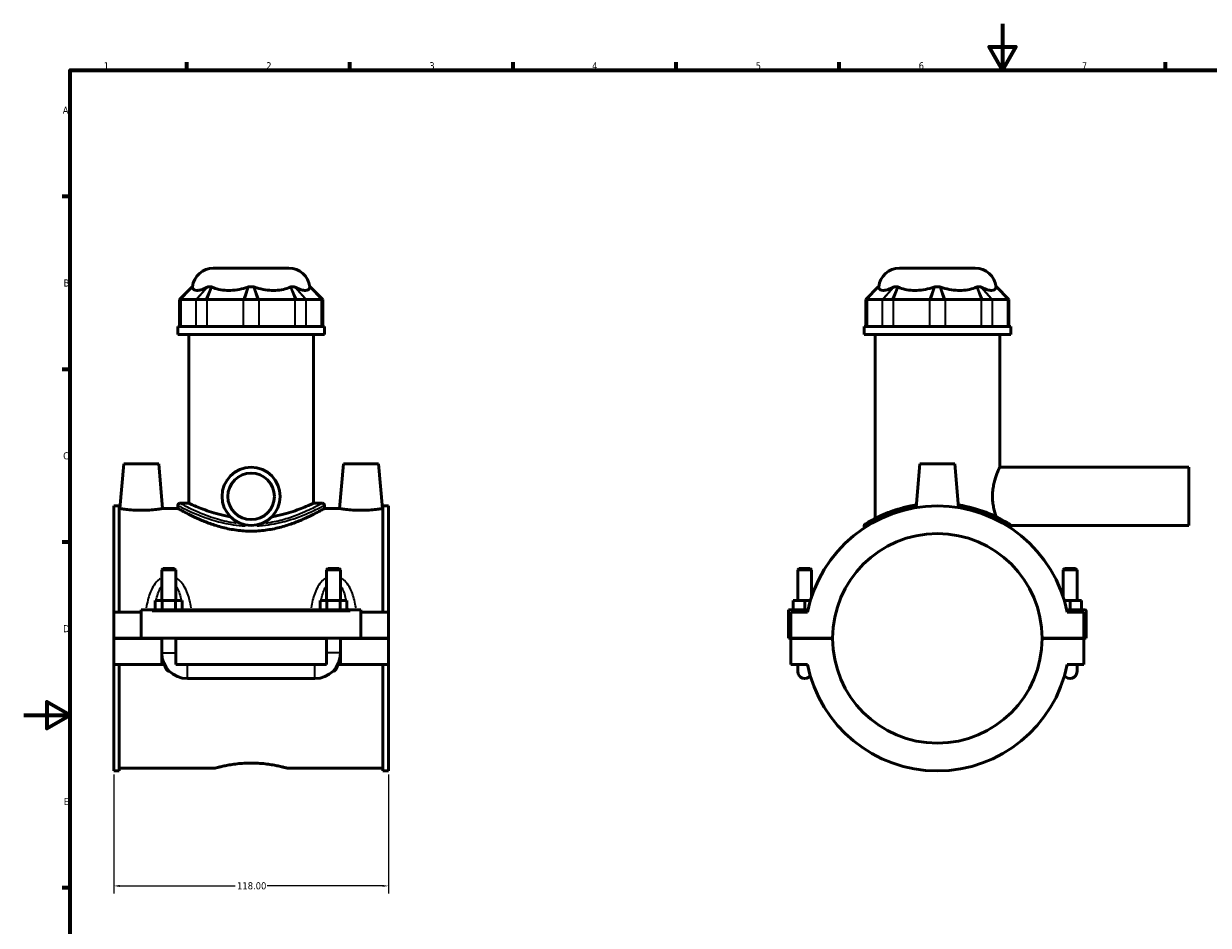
# Model space of a CAD drawing. Header units: millimetres. Extents: x 0 to 898, y -421 to 952.
# Tile 4 of 7: x 0 to 509, y 207 to 594. Entities that reach past the tile are written whole.
import ezdxf

# ---------------------------------------------------------------- set-up
doc = ezdxf.new("R2010")
doc.units = ezdxf.units.MM
for name, color, linetype, lineweight in [('Border (ANSI)', 7, 'Continuous', 70), ('Dimension (ANSI)', 7, 'Continuous', 25), ('Visible (ANSI)', 7, 'Continuous', 50), ('Visible Narrow (ANSI)', 7, 'Continuous', 35)]:
    doc.layers.add(name, color=color, linetype=linetype, lineweight=lineweight)
doc.styles.add('Note Text (ANSI)', font='tahoma.ttf')
doc.dimstyles.new('Default - mm (ANSI)', dxfattribs={"dimtxt": 3.048, "dimasz": 2.5, "dimexe": 3.175, "dimexo": 1.6002, "dimgap": 0.8, "dimtad": 0, "dimtoh": 1, "dimrnd": 1e-08, "dimzin": 4, "dimdsep": 46, "dimtxsty": 'Note Text (ANSI)', "dimcen": 0.09, "dimdle": 10, "dimclrd": 256, "dimclre": 256, "dimclrt": 230, "dimadec": 1, "dimazin": 1, "dimtfac": 1, "dimtofl": 0, "dimtmove": 0, "dimatfit": 3, "dimfxl": 1, "dimtolj": 1, "dimtzin": 4, "dimlwd": -1, "dimlwe": -1, "dimarcsym": 0})

# ---------------------------------------------------------------- blocks, each defined once
blk = doc.blocks.new('Borders Default Border')
at = {"layer": 'Border (ANSI)'}
for p, q in [((70.08, 574), (70.08, 577.45)), ((140.17, 574), (140.17, 577.45)), ((210.25, 574), (210.25, 577.45)), ((280.33, 574), (280.33, 577.45)), ((350.42, 574), (350.42, 577.45)), ((490.58, 574), (490.58, 577.45)), ((20, 519.75), (16.55, 519.75)), ((20, 445.5), (16.55, 445.5)), ((20, 371.25), (16.55, 371.25)), ((20, 222.75), (16.55, 222.75))]:
    blk.add_line(p, q, dxfattribs=at)
at = {"layer": 'Border (ANSI)', "flags": 128}
for points in [[(420.5, 594), (420.5, 574), (414.73, 584), (426.27, 584), (420.5, 574)], [(20, 20), (20, 574), (821, 574), (821, 20), (20, 20)], [(0, 297), (20, 297), (10, 302.77), (10, 291.23), (20, 297)]]:
    blk.add_lwpolyline(points, dxfattribs=at)
at = {"layer": 'Border (ANSI)', "color": 230, "true_color": 0xff0080, "char_height": 3.05, "attachment_point": 7, "style": 'Note Text (ANSI)'}
for s, insert in [('1', (34.35, 574.4)), ('2', (104.2, 574.4)), ('3', (174.26, 574.34)), ('4', (244.23, 574.4)), ('5', (314.48, 574.34)), ('6', (384.49, 574.34)), ('7', (454.6, 574.4)), ('A', (16.78, 555.35)), ('B', (17.15, 481.1)), ('C', (16.95, 406.8)), ('D', (16.96, 332.6)), ('E', (17.21, 258.35))]:
    blk.add_mtext(s, dxfattribs=dict(at, insert=insert))
blk = doc.blocks.new('*D8')
at = {"layer": 'Defpoints', "color": 0, "transparency": 16777216}
for p in [(38.72, 273.05), (156.72, 273.05), (156.72, 223.63)]:
    blk.add_point(p, dxfattribs=at)
at = {"layer": 'Dimension (ANSI)', "transparency": 16777216}
for p, q in [((38.72, 271.45), (38.72, 220.45)), ((156.72, 271.45), (156.72, 220.45)), ((41.22, 223.63), (90.88, 223.63)), ((154.22, 223.63), (104.56, 223.63))]:
    blk.add_line(p, q, dxfattribs=at)
for points in [[(41.22, 224.05), (41.22, 223.21), (38.72, 223.63)], [(154.22, 224.05), (154.22, 223.21), (156.72, 223.63)]]:
    blk.add_solid(points, dxfattribs=at)
at = {"layer": 'Dimension (ANSI)', "color": 230, "true_color": 0xff0080, "transparency": 16777216, "insert": (91.68, 225.22), "char_height": 3.048, "attachment_point": 1, "style": 'Note Text (ANSI)'}
blk.add_mtext('\\A1;118.00', dxfattribs=at)

msp = doc.modelspace()

# ---------------------------------------------------------------- linework, layer by layer
at = {"layer": 'Visible (ANSI)'}
for p, q in [((81.457, 488.965), (113.973, 488.965)), ((376.273, 488.965), (408.789, 488.965)), ((72.357, 480.985), (66.957, 475.585)), ((72.357, 480.985), (72.541, 480.985)), ((79.111, 480.985), (80.718, 480.985)), ((96.579, 480.985), (98.852, 480.985)), ((114.713, 480.985), (116.32, 480.985)), ((122.89, 480.985), (123.074, 480.985)), ((123.074, 480.985), (128.474, 475.585)), ((367.173, 480.985), (361.773, 475.585)), ((367.173, 480.985), (367.357, 480.985)), ((373.927, 480.985), (375.534, 480.985)), ((391.395, 480.985), (393.668, 480.985)), ((409.529, 480.985), (411.136, 480.985)), ((417.706, 480.985), (417.89, 480.985)), ((417.89, 480.985), (423.29, 475.585)), ((67.417, 475.585), (66.957, 475.585)), ((66.957, 475.585), (66.957, 463.885)), ((67.642, 475.585), (74.015, 475.585)), ((78.3, 475.585), (74.282, 475.585)), ((78.886, 475.585), (94.271, 475.585)), ((100.557, 475.585), (94.874, 475.585)), ((101.159, 475.585), (116.545, 475.585)), ((121.148, 475.585), (117.13, 475.585)), ((121.416, 475.585), (127.789, 475.585)), ((128.474, 475.585), (128.013, 475.585)), ((128.474, 475.585), (128.474, 463.885)), ((362.233, 475.585), (361.773, 475.585)), ((361.773, 475.585), (361.773, 463.885)), ((362.458, 475.585), (368.831, 475.585)), ((373.116, 475.585), (369.098, 475.585)), ((373.702, 475.585), (389.087, 475.585)), ((395.373, 475.585), (389.69, 475.585)), ((395.975, 475.585), (411.361, 475.585)), ((415.964, 475.585), (411.946, 475.585)), ((416.232, 475.585), (422.605, 475.585)), ((423.29, 475.585), (422.829, 475.585)), ((423.29, 475.585), (423.29, 463.885)), ((129.215, 463.885), (66.215, 463.885)), ((66.215, 460.465), (66.215, 463.885)), ((129.215, 460.465), (129.215, 463.885)), ((424.031, 463.885), (361.031, 463.885)), ((361.031, 460.465), (361.031, 463.885)), ((424.031, 460.465), (424.031, 463.885)), ((129.215, 460.465), (66.215, 460.465)), ((70.94, 387.997), (70.94, 460.465)), ((124.49, 387.997), (124.49, 460.465)), ((424.031, 460.465), (361.031, 460.465)), ((365.756, 381.451), (365.756, 460.465)), ((419.306, 403.465), (419.306, 460.465)), ((43.015, 404.965), (41.336, 385.765)), ((58.015, 404.965), (43.015, 404.965)), ((58.015, 404.965), (59.695, 385.765)), ((137.415, 404.965), (135.736, 385.765)), ((137.415, 404.965), (152.415, 404.965)), ((152.415, 404.965), (154.095, 385.765)), ((385.031, 404.965), (383.384, 386.142)), ((400.031, 404.965), (385.031, 404.965)), ((400.031, 404.965), (401.678, 386.142)), ((419.306, 403.465), (500.531, 403.465)), ((500.531, 378.465), (500.531, 403.465)), ((38.715, 386.881), (38.715, 341.215)), ((38.715, 386.881), (41.075, 386.881)), ((41.075, 341.215), (41.075, 386.881)), ((66.215, 387.097), (66.215, 385.765)), ((67.115, 387.997), (70.94, 387.997)), ((124.49, 387.997), (128.315, 387.997)), ((129.215, 387.097), (129.215, 385.765)), ((154.355, 341.215), (154.355, 386.881)), ((154.355, 386.881), (156.715, 386.881)), ((156.715, 386.881), (156.715, 341.215)), ((41.336, 385.765), (41.075, 385.765)), ((66.215, 385.765), (59.695, 385.765)), ((135.736, 385.765), (129.215, 385.765)), ((154.355, 385.765), (154.095, 385.765)), ((361.031, 378.212), (361.031, 377.37)), ((423.995, 378.465), (500.531, 378.465)), ((424.031, 378.212), (424.031, 377.37)), ((59.915, 360.015), (59.315, 359.415)), ((65.315, 359.415), (59.315, 359.415)), ((59.315, 359.415), (59.315, 346.215)), ((59.915, 360.015), (64.715, 360.015)), ((64.715, 360.015), (65.315, 359.415)), ((65.315, 359.415), (65.315, 346.215)), ((130.715, 360.015), (130.115, 359.415)), ((136.115, 359.415), (130.115, 359.415)), ((130.115, 346.215), (130.115, 359.415)), ((130.715, 360.015), (135.515, 360.015)), ((135.515, 360.015), (136.115, 359.415)), ((136.115, 346.215), (136.115, 359.415)), ((333.131, 360.015), (332.531, 359.415)), ((332.531, 359.415), (338.531, 359.415)), ((332.531, 346.215), (332.531, 359.415)), ((337.931, 360.015), (333.131, 360.015)), ((337.931, 360.015), (338.531, 359.415)), ((338.531, 347.95), (338.531, 359.415)), ((447.131, 360.015), (446.531, 359.415)), ((452.531, 359.415), (446.531, 359.415)), ((446.531, 359.415), (446.531, 347.95)), ((447.131, 360.015), (451.931, 360.015)), ((451.931, 360.015), (452.531, 359.415)), ((452.531, 359.415), (452.531, 346.215)), ((56.542, 342.215), (56.542, 346.215)), ((56.542, 346.215), (59.429, 346.215)), ((59.429, 342.215), (59.429, 346.215)), ((59.429, 346.215), (65.202, 346.215)), ((65.202, 342.215), (65.202, 346.215)), ((65.202, 346.215), (68.089, 346.215)), ((68.089, 342.215), (68.089, 346.215)), ((127.342, 346.215), (130.229, 346.215)), ((127.342, 342.215), (127.342, 346.215)), ((130.229, 342.215), (130.229, 346.215)), ((130.229, 346.215), (136.002, 346.215)), ((136.002, 342.215), (136.002, 346.215)), ((136.002, 346.215), (138.889, 346.215)), ((138.889, 342.215), (138.889, 346.215)), ((335.531, 346.215), (330.531, 346.215)), ((330.531, 342.215), (330.531, 346.215)), ((337.984, 346.215), (335.531, 346.215)), ((335.531, 342.215), (335.531, 346.215)), ((447.078, 346.215), (449.531, 346.215)), ((449.531, 342.215), (449.531, 346.215)), ((449.531, 346.215), (454.531, 346.215)), ((454.531, 342.215), (454.531, 346.215)), ((50.515, 341.215), (38.715, 341.215)), ((38.715, 330.015), (38.715, 341.215)), ((50.515, 341.715), (50.515, 342.215)), ((144.915, 342.215), (50.515, 342.215)), ((50.515, 330.015), (50.515, 341.715)), ((144.915, 342.215), (144.915, 341.715)), ((144.915, 341.715), (144.915, 330.015)), ((156.715, 341.215), (144.915, 341.215)), ((156.715, 341.215), (156.715, 330.015)), ((328.531, 342.215), (336.949, 342.215)), ((328.531, 330.015), (328.531, 342.215)), ((336.738, 341.215), (329.531, 341.215)), ((329.531, 341.215), (329.531, 330.015)), ((456.031, 342.215), (448.113, 342.215)), ((455.531, 341.215), (448.324, 341.215)), ((455.531, 330.015), (455.531, 341.215)), ((456.531, 330.015), (456.531, 341.715)), ((38.715, 330.015), (50.515, 330.015)), ((38.715, 318.715), (38.715, 329.915)), ((59.315, 329.915), (38.715, 329.915)), ((144.915, 330.015), (50.515, 330.015)), ((59.315, 330.015), (59.315, 329.915)), ((59.315, 318.715), (59.315, 329.915)), ((65.315, 330.015), (65.315, 329.915)), ((65.315, 329.915), (65.315, 318.715)), ((130.115, 329.915), (65.315, 329.915)), ((130.115, 329.915), (130.115, 330.015)), ((130.115, 318.715), (130.115, 329.915)), ((136.115, 329.915), (136.115, 330.015)), ((136.115, 329.915), (136.115, 318.715)), ((156.715, 329.915), (136.115, 329.915)), ((144.915, 330.015), (156.715, 330.015)), ((156.715, 329.915), (156.715, 318.715)), ((329.531, 330.015), (328.531, 330.015)), ((329.531, 330.015), (347.531, 330.015)), ((329.531, 329.915), (329.531, 318.715)), ((347.531, 329.915), (329.531, 329.915)), ((332.531, 329.915), (332.531, 330.015)), ((338.531, 329.915), (338.531, 330.015)), ((437.531, 330.015), (455.531, 330.015)), ((455.531, 329.915), (437.531, 329.915)), ((446.531, 330.015), (446.531, 329.915)), ((452.531, 330.015), (452.531, 329.915)), ((455.531, 330.015), (456.531, 330.015)), ((455.531, 318.715), (455.531, 329.915)), ((59.315, 318.715), (38.715, 318.715)), ((38.715, 318.715), (38.715, 273.049)), ((41.075, 273.049), (41.075, 318.715)), ((60.415, 318.715), (59.315, 318.715)), ((60.445, 318.715), (60.415, 318.715)), ((60.517, 318.715), (60.445, 318.715)), ((130.115, 318.715), (65.315, 318.715)), ((134.985, 318.715), (134.913, 318.715)), ((135.015, 318.715), (134.985, 318.715)), ((136.115, 318.715), (135.015, 318.715)), ((156.715, 318.715), (136.115, 318.715)), ((154.355, 273.049), (154.355, 318.715)), ((156.715, 318.715), (156.715, 273.049)), ((329.531, 318.715), (336.738, 318.715)), ((332.531, 318.715), (332.531, 315.715)), ((448.324, 318.715), (455.531, 318.715)), ((452.531, 315.715), (452.531, 318.715)), ((70.315, 312.715), (125.115, 312.715)), ((38.715, 273.049), (41.075, 273.049)), ((82.035, 274.165), (41.075, 274.165)), ((154.355, 274.165), (113.395, 274.165)), ((154.355, 273.049), (156.715, 273.049))]:
    msp.add_line(p, q, dxfattribs=at)
for radius in [12.5, 10]:
    msp.add_circle((97.715, 390.965), radius, dxfattribs=at)
for centre, radius, start, end in [((81.457, 479.965), 9, 90, 173.4925), ((113.973, 479.965), 9, 6.5075, 90), ((376.273, 479.965), 9, 90, 173.4925), ((408.789, 479.965), 9, 6.5075, 90), ((67.115, 387.097), 0.9, 90, 180), ((128.315, 387.097), 0.9, 0, 90), ((392.531, 329.965), 56.916, 11.40014, 168.59986), ((361.931, 378.212), 0.9, 122.38473, 180), ((423.131, 378.212), 0.9, 0, 16.373), ((392.531, 329.965), 45, 0.06366, 179.93634), ((456.031, 341.715), 0.5, 0, 90), ((392.531, 329.965), 45, 180.06366, 359.93634), ((70.315, 323.715), 11, 180, 270), ((125.115, 323.715), 11, 270, 0), ((335.531, 315.715), 3, 180, 322.99024), ((392.531, 329.965), 56.916, 191.40014, 348.59986), ((449.531, 315.715), 3, 217.00976, 0)]:
    msp.add_arc(centre, radius, start, end, dxfattribs=at)
for points in [[(72.541, 480.985), (72.542, 480.957), (72.543, 480.926), (72.545, 480.892)], [(78.918, 480.892), (78.981, 480.926), (79.046, 480.957), (79.111, 480.985)], [(80.718, 480.985), (80.784, 480.957), (80.85, 480.926), (80.916, 480.892)], [(96.302, 480.892), (96.394, 480.926), (96.486, 480.957), (96.579, 480.985)], [(98.852, 480.985), (98.944, 480.957), (99.037, 480.926), (99.129, 480.892)], [(114.514, 480.892), (114.58, 480.926), (114.646, 480.957), (114.713, 480.985)], [(116.32, 480.985), (116.385, 480.957), (116.449, 480.926), (116.513, 480.892)], [(122.886, 480.892), (122.887, 480.926), (122.889, 480.957), (122.89, 480.985)], [(367.357, 480.985), (367.358, 480.957), (367.359, 480.926), (367.361, 480.892)], [(373.734, 480.892), (373.797, 480.926), (373.862, 480.957), (373.927, 480.985)], [(375.534, 480.985), (375.6, 480.957), (375.666, 480.926), (375.732, 480.892)], [(391.118, 480.892), (391.21, 480.926), (391.302, 480.957), (391.395, 480.985)], [(393.668, 480.985), (393.76, 480.957), (393.853, 480.926), (393.945, 480.892)], [(409.33, 480.892), (409.396, 480.926), (409.462, 480.957), (409.529, 480.985)], [(411.136, 480.985), (411.201, 480.957), (411.265, 480.926), (411.329, 480.892)], [(417.702, 480.892), (417.703, 480.926), (417.705, 480.957), (417.706, 480.985)]]:
    msp.add_open_spline(points, degree=3, dxfattribs=at)
for points, knots in [([(72.545, 480.892), (72.551, 480.771), (72.567, 480.661), (72.674, 480.204), (72.88, 479.91), (73.51, 479.53), (73.933, 479.445), (74.394, 479.445), (74.854, 479.445), (75.436, 479.53), (76.767, 479.91), (77.517, 480.204), (78.468, 480.661), (78.688, 480.771), (78.918, 480.892)], [5.4257239, 5.4257239, 5.4257239, 5.4257239, 5.5225521, 5.5225521, 5.8835015, 5.8835015, 6.2444508, 6.2444508, 6.2444508, 6.6054001, 6.6054001, 6.9663495, 6.9663495, 7.0631777, 7.0631777, 7.0631777, 7.0631777]), ([(80.916, 480.892), (81.154, 480.771), (81.397, 480.661), (82.499, 480.204), (83.54, 479.91), (85.763, 479.53), (86.944, 479.445), (88.055, 479.445), (89.167, 479.445), (90.413, 479.53), (92.926, 479.91), (94.192, 480.204), (95.644, 480.661), (95.972, 480.771), (96.302, 480.892)], [5.4257239, 5.4257239, 5.4257239, 5.4257239, 5.5225521, 5.5225521, 5.8835015, 5.8835015, 6.2444508, 6.2444508, 6.2444508, 6.6054001, 6.6054001, 6.9663495, 6.9663495, 7.0631777, 7.0631777, 7.0631777, 7.0631777]), ([(99.129, 480.892), (99.459, 480.771), (99.786, 480.661), (101.238, 480.204), (102.505, 479.91), (105.017, 479.53), (106.264, 479.445), (107.375, 479.445), (108.487, 479.445), (109.668, 479.53), (111.89, 479.91), (112.931, 480.204), (114.033, 480.661), (114.276, 480.771), (114.514, 480.892)], [5.4257239, 5.4257239, 5.4257239, 5.4257239, 5.5225521, 5.5225521, 5.8835015, 5.8835015, 6.2444508, 6.2444508, 6.2444508, 6.6054001, 6.6054001, 6.9663495, 6.9663495, 7.0631777, 7.0631777, 7.0631777, 7.0631777]), ([(116.513, 480.892), (116.742, 480.771), (116.962, 480.661), (117.913, 480.204), (118.663, 479.91), (119.994, 479.53), (120.576, 479.445), (121.037, 479.445), (121.497, 479.445), (121.921, 479.53), (122.551, 479.91), (122.757, 480.204), (122.864, 480.661), (122.88, 480.771), (122.886, 480.892)], [5.4257239, 5.4257239, 5.4257239, 5.4257239, 5.5225521, 5.5225521, 5.8835015, 5.8835015, 6.2444508, 6.2444508, 6.2444508, 6.6054001, 6.6054001, 6.9663495, 6.9663495, 7.0631777, 7.0631777, 7.0631777, 7.0631777]), ([(367.361, 480.892), (367.367, 480.771), (367.383, 480.661), (367.49, 480.204), (367.696, 479.91), (368.326, 479.53), (368.749, 479.445), (369.21, 479.445), (369.67, 479.445), (370.252, 479.53), (371.583, 479.91), (372.333, 480.204), (373.284, 480.661), (373.504, 480.771), (373.734, 480.892)], [5.4257239, 5.4257239, 5.4257239, 5.4257239, 5.5225521, 5.5225521, 5.8835015, 5.8835015, 6.2444508, 6.2444508, 6.2444508, 6.6054001, 6.6054001, 6.9663495, 6.9663495, 7.0631777, 7.0631777, 7.0631777, 7.0631777]), ([(375.732, 480.892), (375.97, 480.771), (376.213, 480.661), (377.315, 480.204), (378.356, 479.91), (380.579, 479.53), (381.76, 479.445), (382.871, 479.445), (383.983, 479.445), (385.229, 479.53), (387.742, 479.91), (389.008, 480.204), (390.46, 480.661), (390.788, 480.771), (391.118, 480.892)], [5.4257239, 5.4257239, 5.4257239, 5.4257239, 5.5225521, 5.5225521, 5.8835015, 5.8835015, 6.2444508, 6.2444508, 6.2444508, 6.6054001, 6.6054001, 6.9663495, 6.9663495, 7.0631777, 7.0631777, 7.0631777, 7.0631777]), ([(393.945, 480.892), (394.275, 480.771), (394.602, 480.661), (396.054, 480.204), (397.32, 479.91), (399.833, 479.53), (401.08, 479.445), (402.191, 479.445), (403.303, 479.445), (404.484, 479.53), (406.706, 479.91), (407.747, 480.204), (408.849, 480.661), (409.092, 480.771), (409.33, 480.892)], [5.4257239, 5.4257239, 5.4257239, 5.4257239, 5.5225521, 5.5225521, 5.8835015, 5.8835015, 6.2444508, 6.2444508, 6.2444508, 6.6054001, 6.6054001, 6.9663495, 6.9663495, 7.0631777, 7.0631777, 7.0631777, 7.0631777]), ([(411.329, 480.892), (411.558, 480.771), (411.778, 480.661), (412.729, 480.204), (413.479, 479.91), (414.81, 479.53), (415.392, 479.445), (415.853, 479.445), (416.313, 479.445), (416.736, 479.53), (417.367, 479.91), (417.573, 480.204), (417.68, 480.661), (417.696, 480.771), (417.702, 480.892)], [5.4257239, 5.4257239, 5.4257239, 5.4257239, 5.5225521, 5.5225521, 5.8835015, 5.8835015, 6.2444508, 6.2444508, 6.2444508, 6.6054001, 6.6054001, 6.9663495, 6.9663495, 7.0631777, 7.0631777, 7.0631777, 7.0631777]), ([(67.417, 475.585), (67.451, 475.585), (67.487, 475.585), (67.562, 475.585), (67.601, 475.585), (67.642, 475.585)], [0.321198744, 0.321198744, 0.321198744, 0.321198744, 0.356948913, 0.356948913, 0.392699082, 0.392699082, 0.392699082, 0.392699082]), ([(74.015, 475.585), (74.056, 475.585), (74.099, 475.585), (74.188, 475.585), (74.234, 475.585), (74.282, 475.585)], [-0.392699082, -0.392699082, -0.392699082, -0.392699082, -0.356948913, -0.356948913, -0.321198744, -0.321198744, -0.321198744, -0.321198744]), ([(78.3, 475.585), (78.396, 475.585), (78.493, 475.585), (78.688, 475.585), (78.786, 475.585), (78.886, 475.585)], [0.321198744, 0.321198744, 0.321198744, 0.321198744, 0.356948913, 0.356948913, 0.392699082, 0.392699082, 0.392699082, 0.392699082]), ([(94.271, 475.585), (94.37, 475.585), (94.47, 475.585), (94.671, 475.585), (94.772, 475.585), (94.874, 475.585)], [-0.392699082, -0.392699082, -0.392699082, -0.392699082, -0.356948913, -0.356948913, -0.321198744, -0.321198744, -0.321198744, -0.321198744]), ([(100.557, 475.585), (100.658, 475.585), (100.76, 475.585), (100.961, 475.585), (101.06, 475.585), (101.159, 475.585)], [0.321198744, 0.321198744, 0.321198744, 0.321198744, 0.356948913, 0.356948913, 0.392699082, 0.392699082, 0.392699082, 0.392699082]), ([(116.545, 475.585), (116.644, 475.585), (116.742, 475.585), (116.938, 475.585), (117.034, 475.585), (117.13, 475.585)], [-0.392699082, -0.392699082, -0.392699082, -0.392699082, -0.356948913, -0.356948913, -0.321198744, -0.321198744, -0.321198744, -0.321198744]), ([(121.148, 475.585), (121.196, 475.585), (121.243, 475.585), (121.332, 475.585), (121.375, 475.585), (121.416, 475.585)], [0.321198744, 0.321198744, 0.321198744, 0.321198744, 0.356948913, 0.356948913, 0.392699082, 0.392699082, 0.392699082, 0.392699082]), ([(127.789, 475.585), (127.83, 475.585), (127.869, 475.585), (127.944, 475.585), (127.98, 475.585), (128.013, 475.585)], [-0.392699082, -0.392699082, -0.392699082, -0.392699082, -0.356948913, -0.356948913, -0.321198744, -0.321198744, -0.321198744, -0.321198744]), ([(362.233, 475.585), (362.267, 475.585), (362.303, 475.585), (362.378, 475.585), (362.417, 475.585), (362.458, 475.585)], [0.321198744, 0.321198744, 0.321198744, 0.321198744, 0.356948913, 0.356948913, 0.392699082, 0.392699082, 0.392699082, 0.392699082]), ([(368.831, 475.585), (368.872, 475.585), (368.915, 475.585), (369.004, 475.585), (369.05, 475.585), (369.098, 475.585)], [-0.392699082, -0.392699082, -0.392699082, -0.392699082, -0.356948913, -0.356948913, -0.321198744, -0.321198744, -0.321198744, -0.321198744]), ([(373.116, 475.585), (373.212, 475.585), (373.309, 475.585), (373.504, 475.585), (373.602, 475.585), (373.702, 475.585)], [0.321198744, 0.321198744, 0.321198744, 0.321198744, 0.356948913, 0.356948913, 0.392699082, 0.392699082, 0.392699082, 0.392699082]), ([(389.087, 475.585), (389.186, 475.585), (389.286, 475.585), (389.487, 475.585), (389.588, 475.585), (389.69, 475.585)], [-0.392699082, -0.392699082, -0.392699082, -0.392699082, -0.356948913, -0.356948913, -0.321198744, -0.321198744, -0.321198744, -0.321198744]), ([(395.373, 475.585), (395.474, 475.585), (395.575, 475.585), (395.776, 475.585), (395.876, 475.585), (395.975, 475.585)], [0.321198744, 0.321198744, 0.321198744, 0.321198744, 0.356948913, 0.356948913, 0.392699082, 0.392699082, 0.392699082, 0.392699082]), ([(411.361, 475.585), (411.46, 475.585), (411.558, 475.585), (411.753, 475.585), (411.85, 475.585), (411.946, 475.585)], [-0.392699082, -0.392699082, -0.392699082, -0.392699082, -0.356948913, -0.356948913, -0.321198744, -0.321198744, -0.321198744, -0.321198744]), ([(415.964, 475.585), (416.012, 475.585), (416.059, 475.585), (416.148, 475.585), (416.191, 475.585), (416.232, 475.585)], [0.321198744, 0.321198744, 0.321198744, 0.321198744, 0.356948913, 0.356948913, 0.392699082, 0.392699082, 0.392699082, 0.392699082]), ([(422.605, 475.585), (422.646, 475.585), (422.685, 475.585), (422.76, 475.585), (422.796, 475.585), (422.829, 475.585)], [-0.392699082, -0.392699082, -0.392699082, -0.392699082, -0.356948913, -0.356948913, -0.321198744, -0.321198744, -0.321198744, -0.321198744]), ([(417.773, 382.22), (417.398, 383.302), (416.992, 384.656), (416.541, 386.915), (416.417, 387.719), (416.251, 389.344), (416.209, 390.166), (416.209, 391.765), (416.251, 392.586), (416.417, 394.212), (416.541, 395.016), (417.001, 397.318), (417.421, 398.707), (418.188, 400.899), (418.588, 401.858), (419.01, 402.821), (419.121, 403.065), (419.27, 403.388), (419.306, 403.465), (419.306, 403.465)], [2.8871769, 2.8871769, 2.8871769, 2.8871769, 3.3531734, 3.3531734, 3.5929596, 3.5929596, 3.8327458, 3.8327458, 4.0725321, 4.0725321, 4.3123183, 4.3123183, 4.7918907, 4.7918907, 5.2705047, 5.2705047, 5.5098117, 5.5098117, 5.7491187, 5.7491187, 5.7491187, 5.7491187]), ([(88.784, 382.22), (88.316, 382.3), (87.854, 382.385), (85.753, 382.798), (84.184, 383.182), (81.286, 383.991), (79.958, 384.416), (77.609, 385.227), (76.504, 385.642), (74.547, 386.417), (73.695, 386.775), (72.321, 387.37), (71.797, 387.606), (71.106, 387.92), (70.94, 387.997), (70.94, 387.997)], [0.8841893, 0.8841893, 0.8841893, 0.8841893, 1.0267285, 1.0267285, 1.5400927, 1.5400927, 2.053457, 2.053457, 2.565848, 2.565848, 3.0782389, 3.0782389, 3.5906299, 3.5906299, 4.1030209, 4.1030209, 4.1030209, 4.1030209]), ([(124.49, 387.997), (124.49, 387.997), (124.324, 387.92), (123.634, 387.606), (123.11, 387.37), (121.735, 386.775), (120.884, 386.417), (118.927, 385.642), (117.821, 385.227), (115.473, 384.416), (114.145, 383.991), (111.247, 383.182), (109.677, 382.798), (107.577, 382.385), (107.114, 382.3), (106.647, 382.22)], [12.3090626, 12.3090626, 12.3090626, 12.3090626, 12.8214536, 12.8214536, 13.3338446, 13.3338446, 13.8462356, 13.8462356, 14.3586265, 14.3586265, 14.8719908, 14.8719908, 15.385355, 15.385355, 15.5278943, 15.5278943, 15.5278943, 15.5278943]), ([(383.486, 387.286), (382.439, 387.122), (381.411, 386.931), (377.061, 386.002), (374.013, 385.035), (368.546, 382.897), (366.2, 381.716), (363.227, 380.076), (362.319, 379.516), (361.602, 379.069), (361.47, 378.985), (361.45, 378.972), (361.449, 378.972), (361.449, 378.972)], [15.4933307, 15.4933307, 15.4933307, 15.4933307, 15.8173627, 15.8173627, 16.9030687, 16.9030687, 18.0881584, 18.0881584, 18.9742966, 18.9742966, 19.4206239, 19.4206239, 19.4578477, 19.4578477, 19.4578477, 19.4578477]), ([(423.338, 379.146), (423.179, 379.245), (422.954, 379.385), (421.94, 380.001), (420.817, 380.664), (417.729, 382.274), (415.682, 383.241), (410.004, 385.416), (406.048, 386.572), (401.665, 387.274), (401.621, 387.281), (401.578, 387.288)], [10.1348799, 10.1348799, 10.1348799, 10.1348799, 10.4844147, 10.4844147, 11.3583031, 11.3583031, 12.3357838, 12.3357838, 13.6809996, 13.6809996, 13.6945224, 13.6945224, 13.6945224, 13.6945224]), ([(50.515, 384.994), (49.355, 384.994), (48.12, 385.035), (45.854, 385.182), (44.823, 385.286), (43.199, 385.479), (42.496, 385.582), (41.565, 385.726), (41.336, 385.765), (41.336, 385.765)], [2.7820433, 2.7820433, 2.7820433, 2.7820433, 3.1300999, 3.1300999, 3.4781564, 3.4781564, 3.8256107, 3.8256107, 4.173065, 4.173065, 4.173065, 4.173065]), ([(59.695, 385.765), (59.695, 385.765), (59.466, 385.726), (58.534, 385.582), (57.832, 385.479), (56.208, 385.286), (55.177, 385.182), (52.91, 385.035), (51.675, 384.994), (50.515, 384.994)], [6.9551083, 6.9551083, 6.9551083, 6.9551083, 7.3025625, 7.3025625, 7.6500168, 7.6500168, 7.9980734, 7.9980734, 8.3461299, 8.3461299, 8.3461299, 8.3461299]), ([(97.715, 376.024), (95.679, 376.024), (93.595, 376.163), (89.485, 376.709), (87.46, 377.115), (83.601, 378.102), (81.763, 378.683), (78.371, 379.896), (76.818, 380.528), (74.072, 381.723), (72.778, 382.332), (70.482, 383.464), (69.479, 383.986), (67.856, 384.852), (67.234, 385.195), (66.414, 385.652), (66.215, 385.765), (66.215, 385.765)], [0, 0, 0, 0, 0.6109084, 0.6109084, 1.2218167, 1.2218167, 1.8327251, 1.8327251, 2.4436335, 2.4436335, 3.0516077, 3.0516077, 3.659582, 3.659582, 4.2675563, 4.2675563, 4.8755305, 4.8755305, 4.8755305, 4.8755305]), ([(129.215, 385.765), (129.215, 385.765), (129.017, 385.652), (128.196, 385.195), (127.575, 384.852), (125.952, 383.986), (124.949, 383.464), (122.653, 382.332), (121.359, 381.723), (118.613, 380.528), (117.059, 379.896), (113.668, 378.683), (111.83, 378.102), (107.971, 377.115), (105.945, 376.709), (101.836, 376.163), (99.752, 376.024), (97.715, 376.024)], [14.6265916, 14.6265916, 14.6265916, 14.6265916, 15.2345658, 15.2345658, 15.8425401, 15.8425401, 16.4505144, 16.4505144, 17.0584886, 17.0584886, 17.669397, 17.669397, 18.2803054, 18.2803054, 18.8912137, 18.8912137, 19.5021221, 19.5021221, 19.5021221, 19.5021221]), ([(144.915, 384.994), (143.755, 384.994), (142.52, 385.035), (140.254, 385.182), (139.223, 385.286), (137.599, 385.479), (136.896, 385.582), (135.965, 385.726), (135.736, 385.765), (135.736, 385.765)], [0, 0, 0, 0, 0.3480565, 0.3480565, 0.6961131, 0.6961131, 1.0435674, 1.0435674, 1.3910217, 1.3910217, 1.3910217, 1.3910217]), ([(154.095, 385.765), (154.095, 385.765), (153.866, 385.726), (152.934, 385.582), (152.232, 385.479), (150.608, 385.286), (149.577, 385.182), (147.31, 385.035), (146.075, 384.994), (144.915, 384.994)], [4.173065, 4.173065, 4.173065, 4.173065, 4.5205192, 4.5205192, 4.8679735, 4.8679735, 5.2160301, 5.2160301, 5.5640866, 5.5640866, 5.5640866, 5.5640866]), ([(423.995, 378.465), (423.995, 378.465), (423.995, 378.465), (423.995, 378.465), (423.995, 378.465), (423.995, 378.465), (423.995, 378.466), (423.994, 378.466), (423.994, 378.467), (423.983, 378.484), (423.93, 378.574), (423.724, 378.831), (423.57, 378.991), (423.367, 379.127), (423.352, 379.136), (423.338, 379.146)], [-0.28057581, -0.28057581, -0.28057581, -0.28057581, -0.2801685, -0.2801685, -0.27846344, -0.27846344, -0.27571341, -0.27571341, -0.26741734, -0.26741734, -0.1419243, -0.1419243, -0.0097418, -0.0097418, 0, 0, 0, 0]), ([(62.536, 315.938), (62.462, 315.918), (62.387, 315.907), (62.23, 315.907), (62.139, 315.922), (61.965, 315.981), (61.883, 316.024), (61.554, 316.242), (61.333, 316.536), (60.931, 317.214), (60.762, 317.656), (60.555, 318.311), (60.498, 318.512), (60.445, 318.715)], [1.30509846, 1.30509846, 1.30509846, 1.30509846, 1.32652967, 1.32652967, 1.3521115, 1.3521115, 1.37769333, 1.37769333, 1.47156899, 1.47156899, 1.61925528, 1.61925528, 1.68341738, 1.68341738, 1.68341738, 1.68341738]), ([(134.985, 318.715), (134.933, 318.512), (134.876, 318.311), (134.669, 317.656), (134.499, 317.214), (134.098, 316.536), (133.876, 316.242), (133.547, 316.024), (133.465, 315.981), (133.292, 315.922), (133.201, 315.907), (133.044, 315.907), (132.968, 315.918), (132.895, 315.938)], [0.96964196, 0.96964196, 0.96964196, 0.96964196, 1.03380406, 1.03380406, 1.18149035, 1.18149035, 1.27536601, 1.27536601, 1.30094784, 1.30094784, 1.32652967, 1.32652967, 1.34796088, 1.34796088, 1.34796088, 1.34796088]), ([(82.035, 274.165), (82.035, 274.165), (82.131, 274.192), (82.53, 274.303), (82.834, 274.386), (83.636, 274.595), (84.134, 274.721), (85.284, 274.993), (85.935, 275.137), (87.321, 275.419), (88.104, 275.565), (89.811, 275.84), (90.735, 275.969), (92.665, 276.185), (93.673, 276.271), (95.703, 276.386), (96.725, 276.414), (97.715, 276.414)], [7.1293322, 7.1293322, 7.1293322, 7.1293322, 7.426354, 7.426354, 7.7233758, 7.7233758, 8.0203977, 8.0203977, 8.3174195, 8.3174195, 8.6145087, 8.6145087, 8.9115979, 8.9115979, 9.2086871, 9.2086871, 9.5057763, 9.5057763, 9.5057763, 9.5057763]), ([(97.715, 276.414), (98.706, 276.414), (99.728, 276.386), (101.758, 276.271), (102.766, 276.185), (104.696, 275.969), (105.619, 275.84), (107.326, 275.565), (108.11, 275.419), (109.496, 275.137), (110.147, 274.993), (111.296, 274.721), (111.795, 274.595), (112.596, 274.386), (112.901, 274.303), (113.3, 274.192), (113.395, 274.165), (113.395, 274.165)], [0, 0, 0, 0, 0.2970892, 0.2970892, 0.5941784, 0.5941784, 0.8912676, 0.8912676, 1.1883568, 1.1883568, 1.4853786, 1.4853786, 1.7824004, 1.7824004, 2.0794223, 2.0794223, 2.3764441, 2.3764441, 2.3764441, 2.3764441])]:
    msp.add_open_spline(points, degree=3, knots=knots, dxfattribs=at)
at = {"layer": 'Visible Narrow (ANSI)'}
for p, q in [((67.673, 475.855), (72.285, 480.715)), ((67.887, 475.851), (72.3, 480.627)), ((78.673, 480.627), (74.26, 475.851)), ((78.869, 480.715), (74.524, 475.855)), ((78.421, 475.855), (80.597, 480.715)), ((78.987, 475.851), (80.815, 480.627)), ((96.2, 480.627), (94.373, 475.851)), ((96.494, 480.715), (94.959, 475.855)), ((100.471, 475.855), (98.937, 480.715)), ((101.058, 475.851), (99.23, 480.627)), ((114.616, 480.627), (116.443, 475.851)), ((114.833, 480.715), (117.009, 475.855)), ((120.907, 475.855), (116.561, 480.715)), ((121.171, 475.851), (116.758, 480.627)), ((123.131, 480.627), (127.544, 475.851)), ((123.146, 480.715), (127.757, 475.855)), ((362.489, 475.855), (367.101, 480.715)), ((362.703, 475.851), (367.116, 480.627)), ((373.488, 480.627), (369.076, 475.851)), ((373.685, 480.715), (369.339, 475.855)), ((373.237, 475.855), (375.413, 480.715)), ((373.803, 475.851), (375.631, 480.627)), ((391.016, 480.627), (389.189, 475.851)), ((391.309, 480.715), (389.775, 475.855)), ((395.287, 475.855), (393.753, 480.715)), ((395.874, 475.851), (394.046, 480.627)), ((409.432, 480.627), (411.259, 475.851)), ((409.649, 480.715), (411.825, 475.855)), ((415.723, 475.855), (411.377, 480.715)), ((415.987, 475.851), (411.574, 480.627)), ((417.947, 480.627), (422.359, 475.851)), ((417.962, 480.715), (422.573, 475.855)), ((67.642, 464.47), (67.642, 475)), ((74.015, 475), (74.015, 464.47)), ((78.886, 464.47), (78.886, 475)), ((94.271, 475), (94.271, 464.47)), ((101.159, 464.47), (101.159, 475)), ((116.545, 475), (116.545, 464.47)), ((121.416, 464.47), (121.416, 475)), ((127.789, 475), (127.789, 464.47)), ((362.458, 464.47), (362.458, 475)), ((368.831, 475), (368.831, 464.47)), ((373.702, 464.47), (373.702, 475)), ((389.087, 475), (389.087, 464.47)), ((395.975, 464.47), (395.975, 475)), ((411.361, 475), (411.361, 464.47)), ((416.232, 464.47), (416.232, 475)), ((422.605, 475), (422.605, 464.47)), ((55.235, 341.715), (140.195, 341.715)), ((59.352, 323.715), (65.278, 323.715)), ((136.078, 323.715), (130.152, 323.715)), ((70.315, 312.752), (70.315, 318.678)), ((125.115, 312.752), (125.115, 318.678))]:
    msp.add_line(p, q, dxfattribs=at)
msp.add_ellipse((97.738, 378.212), major_axis=(0, 0.9), ratio=0.000728, start_param=4.7266777, end_param=4.9838805, dxfattribs=at)
for points, knots in [([(66.318, 387.043), (66.505, 386.945), (66.943, 386.719), (68.979, 385.694), (71.282, 384.556), (76.446, 382.415), (78.984, 381.463), (84.333, 379.878), (87.091, 379.225), (91.695, 378.537), (93.447, 378.361), (95.216, 378.274)], [-14.3506205, -14.3506205, -14.3506205, -14.3506205, -13.6809996, -13.6809996, -12.3357838, -12.3357838, -11.3583031, -11.3583031, -10.4844147, -10.4844147, -9.9711247, -9.9711247, -9.9711247, -9.9711247]), ([(91.444, 379.384), (91.031, 379.438), (90.62, 379.497), (87.394, 380.001), (84.716, 380.664), (79.52, 382.274), (77.054, 383.241), (72.037, 385.416), (69.8, 386.572), (67.802, 387.624), (67.371, 387.857), (67.2, 387.95)], [10.3578322, 10.3578322, 10.3578322, 10.3578322, 10.4844147, 10.4844147, 11.3583031, 11.3583031, 12.3357838, 12.3357838, 13.6809996, 13.6809996, 14.3709735, 14.3709735, 14.3709735, 14.3709735]), ([(100.259, 378.275), (100.575, 378.291), (100.89, 378.309), (104.774, 378.574), (108.235, 379.193), (112.556, 380.308), (113.684, 380.634), (118.087, 382.023), (120.974, 383.203), (125.526, 385.227), (127.22, 386.077), (128.663, 386.811), (128.966, 386.967), (129.112, 387.042)], [-28.9403725, -28.9403725, -28.9403725, -28.9403725, -28.8486018, -28.8486018, -27.8088186, -27.8088186, -27.4235798, -27.4235798, -26.2407379, -26.2407379, -25.0932542, -25.0932542, -24.5648306, -24.5648306, -24.5648306, -24.5648306]), ([(128.231, 387.95), (128.095, 387.876), (127.796, 387.715), (126.377, 386.961), (124.731, 386.097), (120.31, 384.042), (117.505, 382.843), (113.228, 381.433), (112.132, 381.101), (108.791, 380.2), (106.429, 379.706), (103.985, 379.385)], [24.5446984, 24.5446984, 24.5446984, 24.5446984, 25.0932542, 25.0932542, 26.2407379, 26.2407379, 27.4235798, 27.4235798, 27.8088186, 27.8088186, 28.5578607, 28.5578607, 28.5578607, 28.5578607]), ([(361.099, 378.253), (361.163, 378.293), (361.274, 378.361), (361.913, 378.748), (362.833, 379.299), (365.846, 380.914), (368.223, 382.077), (373.764, 384.181), (376.853, 385.133), (380.655, 385.922), (381.067, 386.003), (381.482, 386.08)], [-19.2593956, -19.2593956, -19.2593956, -19.2593956, -18.9742966, -18.9742966, -18.0881584, -18.0881584, -16.9030687, -16.9030687, -15.8173627, -15.8173627, -15.6872574, -15.6872574, -15.6872574, -15.6872574]), ([(403.58, 386.08), (407.293, 385.387), (410.686, 384.39), (415.993, 382.415), (418.068, 381.463), (421.197, 379.878), (422.336, 379.225), (423.536, 378.516), (423.837, 378.332), (423.963, 378.254)], [-13.5005967, -13.5005967, -13.5005967, -13.5005967, -12.3357838, -12.3357838, -11.3583031, -11.3583031, -10.4844147, -10.4844147, -9.9284786, -9.9284786, -9.9284786, -9.9284786]), ([(58.653, 355.587), (58.235, 355.304), (57.844, 354.981), (56.759, 353.928), (56.149, 353.112), (55.064, 351.292), (54.602, 350.275), (53.873, 348.302), (53.589, 347.355), (53.07, 345.291), (52.846, 344.17), (52.66, 343.032)], [-1.9463743, -1.9463743, -1.9463743, -1.9463743, -1.7931428, -1.7931428, -1.4871275, -1.4871275, -1.1560659, -1.1560659, -0.8674821, -0.8674821, -0.5400296, -0.5400296, -0.5400296, -0.5400296]), ([(56.999, 346.579), (57.077, 346.946), (57.161, 347.31), (57.494, 348.637), (57.783, 349.572), (58.424, 351.152), (58.755, 351.82), (59.14, 352.412)], [1.03354834, 1.03354834, 1.03354834, 1.03354834, 1.1560659, 1.1560659, 1.48712747, 1.48712747, 1.7576251, 1.7576251, 1.7576251, 1.7576251]), ([(65.491, 352.412), (65.876, 351.82), (66.207, 351.152), (66.848, 349.572), (67.136, 348.637), (67.47, 347.31), (67.553, 346.946), (67.632, 346.579)], [2.91933871, 2.91933871, 2.91933871, 2.91933871, 3.18983634, 3.18983634, 3.52089791, 3.52089791, 3.64341548, 3.64341548, 3.64341548, 3.64341548]), ([(71.97, 343.032), (71.784, 344.17), (71.56, 345.291), (71.041, 347.355), (70.757, 348.302), (70.029, 350.275), (69.567, 351.292), (68.481, 353.112), (67.872, 353.928), (66.787, 354.981), (66.396, 355.304), (65.977, 355.587)], [-4.1369342, -4.1369342, -4.1369342, -4.1369342, -3.8094817, -3.8094817, -3.5208979, -3.5208979, -3.1898363, -3.1898363, -2.883821, -2.883821, -2.7305895, -2.7305895, -2.7305895, -2.7305895]), ([(129.453, 355.587), (129.035, 355.304), (128.644, 354.981), (127.559, 353.928), (126.949, 353.112), (125.864, 351.292), (125.402, 350.275), (124.673, 348.303), (124.389, 347.355), (123.87, 345.291), (123.646, 344.17), (123.46, 343.032)], [-1.9466644, -1.9466644, -1.9466644, -1.9466644, -1.7934329, -1.7934329, -1.4874135, -1.4874135, -1.1563528, -1.1563528, -0.8677827, -0.8677827, -0.5403197, -0.5403197, -0.5403197, -0.5403197]), ([(127.799, 346.579), (127.877, 346.946), (127.961, 347.31), (128.294, 348.637), (128.583, 349.572), (129.224, 351.152), (129.555, 351.82), (129.94, 352.412)], [1.03383836, 1.03383836, 1.03383836, 1.03383836, 1.15635283, 1.15635283, 1.48741348, 1.48741348, 1.75791519, 1.75791519, 1.75791519, 1.75791519]), ([(136.291, 352.412), (136.676, 351.82), (137.007, 351.152), (137.648, 349.572), (137.936, 348.637), (138.27, 347.31), (138.353, 346.946), (138.432, 346.579)], [2.9196288, 2.9196288, 2.9196288, 2.9196288, 3.19013051, 3.19013051, 3.52119116, 3.52119116, 3.64370563, 3.64370563, 3.64370563, 3.64370563]), ([(142.77, 343.032), (142.584, 344.17), (142.36, 345.291), (141.841, 347.355), (141.557, 348.303), (140.829, 350.275), (140.367, 351.292), (139.282, 353.112), (138.672, 353.928), (137.587, 354.981), (137.196, 355.304), (136.777, 355.587)], [-4.1372243, -4.1372243, -4.1372243, -4.1372243, -3.8097613, -3.8097613, -3.5211912, -3.5211912, -3.1901305, -3.1901305, -2.8841111, -2.8841111, -2.7308796, -2.7308796, -2.7308796, -2.7308796])]:
    msp.add_open_spline(points, degree=3, knots=knots, dxfattribs=at)
for points in [[(56.318, 342.306), (56.381, 342.848), (56.451, 343.386), (56.529, 343.919)], [(68.102, 343.919), (68.179, 343.386), (68.249, 342.848), (68.312, 342.306)], [(127.118, 342.306), (127.181, 342.848), (127.251, 343.386), (127.329, 343.919)], [(138.902, 343.919), (138.979, 343.386), (139.049, 342.848), (139.112, 342.306)]]:
    msp.add_open_spline(points, degree=3, dxfattribs=at)

# ---------------------------------------------------------------- block references
msp.add_blockref('Borders Default Border', (0, 0))

# ---------------------------------------------------------------- dimensions: what is measured, and where the dimension line sits
at = {"layer": 'Dimension (ANSI)'}
dim = msp.add_linear_dim(base=(156.715, 223.629), p1=(38.715, 273.049), p2=(156.715, 273.049), dimstyle='Default - mm (ANSI)', override={"dimtoh": 0, "dimdec": 2, "dimtp": 0, "dimtm": 0, "dimtdec": 2, "dimatfit": 1}, dxfattribs=at)
dim.commit()
dim.dimension.update_dxf_attribs({"geometry": '*D8', "text_midpoint": (97.715, 223.629), "dimtype": 160})

doc.saveas('drawing.dxf')
